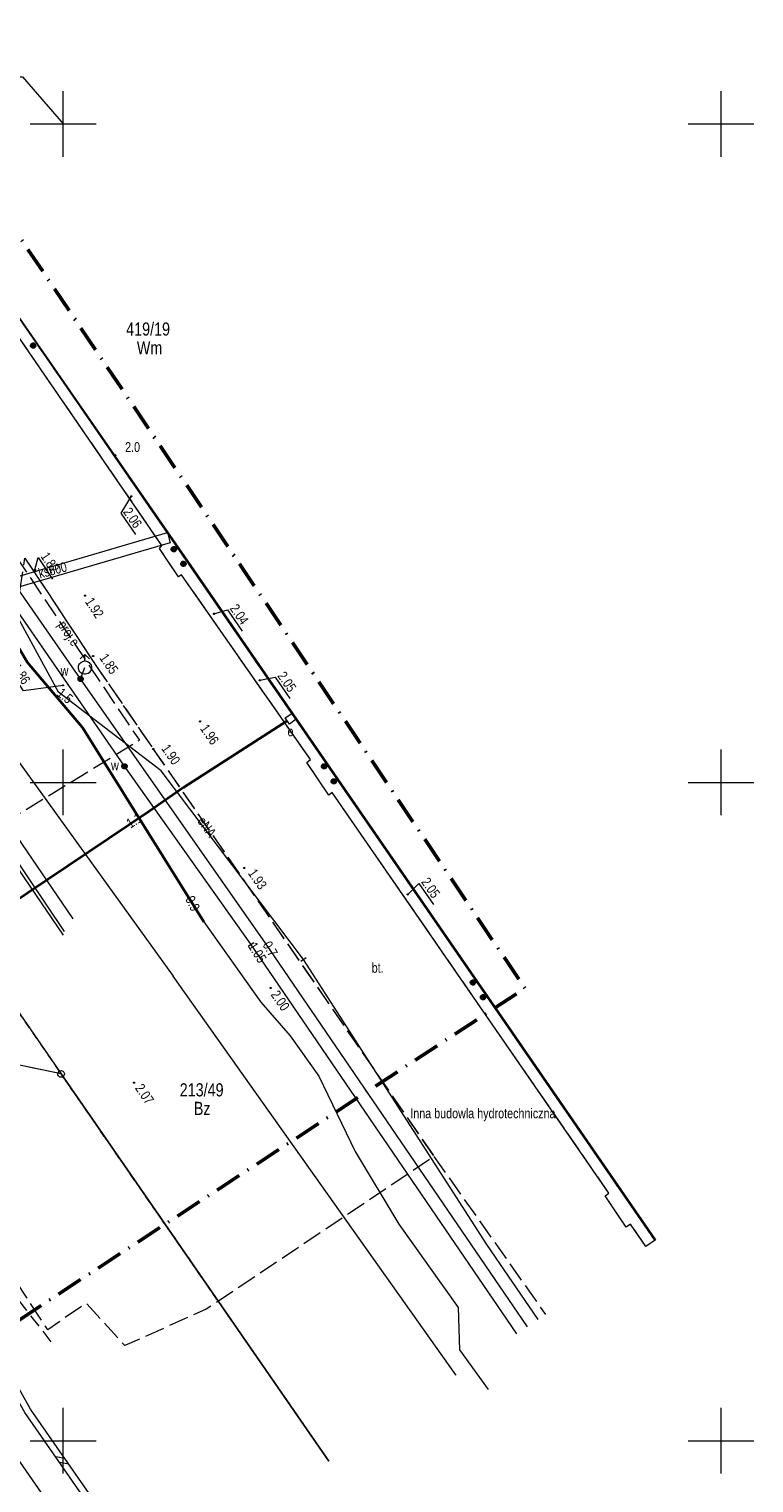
# Model space of a CAD drawing. Header units: metres. Extents: x 5450672 to 5451002, y 5973437 to 5973741.
# Tile 45 of 54: x 5450947 to 5451002, y 5973547 to 5973657. Entities that reach past the tile are written whole.
import ezdxf
from ezdxf.enums import TextEntityAlignment as Align

# ---------------------------------------------------------------- set-up
doc = ezdxf.new("R2010")
doc.units = ezdxf.units.M
for name, pattern in [('L_0_03', [1, 0.5, -0.5]), ('L_0_04', [1.5, 1, -0.5]), ('L_0_06', [2, 1.5, -0.5]), ('L_0_0E', [3.5, 2, -0.75, 0, -0.75])]:
    doc.linetypes.add(name, pattern=pattern)
for name, color, linetype, lineweight in [('GEPPGD', 7, 'CONTINUOUS', 18), ('GESDZI', 7, 'CONTINUOUS', 18), ('GESDZI_O', 7, 'CONTINUOUS', 18), ('GESUZY', 96, 'CONTINUOUS', 18), ('GESUZY_O', 96, 'CONTINUOUS', 18), ('GSLDSO', 7, 'CONTINUOUS', 18), ('GSPIZW', 7, 'CONTINUOUS', 18), ('GSPWPN', 7, 'CONTINUOUS', 13), ('GSPWPN_O', 7, 'CONTINUOUS', 13), ('GSPWPS', 7, 'CONTINUOUS', 13), ('GSPWPS_O', 7, 'CONTINUOUS', 13), ('GSSINN', 7, 'CONTINUOUS', 18), ('GSSIZW', 7, 'CONTINUOUS', 18), ('GSSIZW_O', 7, 'CONTINUOUS', 18), ('GSSKOA', 7, 'CONTINUOUS', 18), ('GSSOTW', 7, 'CONTINUOUS', 18), ('GSSOTW_O', 7, 'CONTINUOUS', 18), ('GSSZSN', 7, 'CONTINUOUS', 18), ('GULEPR', 1, 'CONTINUOUS', 18), ('GULEPR_O', 1, 'CONTINUOUS', 18), ('GULKPR', 36, 'CONTINUOUS', 18), ('GULKPR_O', 36, 'CONTINUOUS', 18), ('GULLOB', 7, 'CONTINUOUS', 35), ('GULTPR', 30, 'CONTINUOUS', 18), ('GULWPR', 5, 'CONTINUOUS', 18), ('GULXPR', 7, 'CONTINUOUS', 18), ('GUPPRZ_O', 7, 'CONTINUOUS', 18), ('GUPWDT', 5, 'CONTINUOUS', 18), ('GUPWZA', 5, 'CONTINUOUS', 18), ('GUPWZA_O', 5, 'CONTINUOUS', 18), ('GUPZCP', 7, 'CONTINUOUS', 18), ('GUSESE', 1, 'CONTINUOUS', 18), ('GUSESE_O', 1, 'CONTINUOUS', 18), ('siatka', 7, 'CONTINUOUS', 18), ('zakres', 6, 'L_0_0E', 50)]:
    doc.layers.add(name, color=color, linetype=linetype, lineweight=lineweight)
doc.styles.add('Arial', font='Arial.ttf')

msp = doc.modelspace()

# ---------------------------------------------------------------- hatches: boundary and pattern name
at = {"layer": 'GSPIZW', "linetype": 'Continuous', "lineweight": 18, "true_color": 0x000000}
for points in [[(5450947.91, 5973633.24), (5450947.92, 5973633.19), (5450947.92, 5973633.13), (5450947.9, 5973633.08), (5450947.87, 5973633.04), (5450947.83, 5973633.01), (5450947.79, 5973632.98), (5450947.74, 5973632.97), (5450947.68, 5973632.97), (5450947.63, 5973632.99), (5450947.59, 5973633.02), (5450947.56, 5973633.06), (5450947.53, 5973633.1), (5450947.52, 5973633.15), (5450947.52, 5973633.21), (5450947.54, 5973633.26), (5450947.57, 5973633.3), (5450947.61, 5973633.33), (5450947.65, 5973633.36), (5450947.7, 5973633.37), (5450947.76, 5973633.37), (5450947.81, 5973633.35), (5450947.85, 5973633.32), (5450947.88, 5973633.28)], [(5450958.6, 5973617.78), (5450958.61, 5973617.72), (5450958.61, 5973617.67), (5450958.59, 5973617.62), (5450958.56, 5973617.58), (5450958.52, 5973617.54), (5450958.48, 5973617.52), (5450958.42, 5973617.51), (5450958.37, 5973617.51), (5450958.32, 5973617.53), (5450958.28, 5973617.56), (5450958.24, 5973617.6), (5450958.22, 5973617.64), (5450958.21, 5973617.7), (5450958.21, 5973617.75), (5450958.23, 5973617.8), (5450958.26, 5973617.84), (5450958.3, 5973617.88), (5450958.34, 5973617.9), (5450958.4, 5973617.91), (5450958.45, 5973617.91), (5450958.5, 5973617.89), (5450958.54, 5973617.86), (5450958.58, 5973617.82)], [(5450959.33, 5973616.67), (5450959.34, 5973616.61), (5450959.34, 5973616.56), (5450959.32, 5973616.51), (5450959.29, 5973616.47), (5450959.25, 5973616.43), (5450959.21, 5973616.41), (5450959.15, 5973616.4), (5450959.1, 5973616.4), (5450959.05, 5973616.42), (5450959.01, 5973616.45), (5450958.97, 5973616.49), (5450958.95, 5973616.53), (5450958.94, 5973616.59), (5450958.94, 5973616.64), (5450958.96, 5973616.69), (5450958.99, 5973616.73), (5450959.03, 5973616.77), (5450959.07, 5973616.79), (5450959.13, 5973616.8), (5450959.18, 5973616.8), (5450959.23, 5973616.78), (5450959.27, 5973616.75), (5450959.31, 5973616.71)], [(5450970.02, 5973601.29), (5450970.03, 5973601.24), (5450970.03, 5973601.18), (5450970.01, 5973601.13), (5450969.98, 5973601.09), (5450969.94, 5973601.05), (5450969.9, 5973601.03), (5450969.85, 5973601.02), (5450969.79, 5973601.02), (5450969.74, 5973601.04), (5450969.7, 5973601.07), (5450969.66, 5973601.11), (5450969.64, 5973601.15), (5450969.63, 5973601.2), (5450969.63, 5973601.26), (5450969.65, 5973601.31), (5450969.68, 5973601.35), (5450969.72, 5973601.39), (5450969.76, 5973601.41), (5450969.81, 5973601.42), (5450969.87, 5973601.42), (5450969.92, 5973601.4), (5450969.96, 5973601.37), (5450970, 5973601.33)], [(5450970.76, 5973600.15), (5450970.77, 5973600.1), (5450970.77, 5973600.04), (5450970.75, 5973599.99), (5450970.72, 5973599.95), (5450970.68, 5973599.91), (5450970.64, 5973599.89), (5450970.59, 5973599.88), (5450970.53, 5973599.88), (5450970.48, 5973599.9), (5450970.44, 5973599.93), (5450970.4, 5973599.97), (5450970.38, 5973600.01), (5450970.37, 5973600.06), (5450970.37, 5973600.12), (5450970.39, 5973600.17), (5450970.42, 5973600.21), (5450970.46, 5973600.25), (5450970.5, 5973600.27), (5450970.55, 5973600.28), (5450970.61, 5973600.28), (5450970.66, 5973600.26), (5450970.7, 5973600.23), (5450970.74, 5973600.19)], [(5450981.33, 5973584.87), (5450981.34, 5973584.82), (5450981.34, 5973584.76), (5450981.32, 5973584.71), (5450981.29, 5973584.67), (5450981.25, 5973584.64), (5450981.21, 5973584.61), (5450981.16, 5973584.6), (5450981.1, 5973584.6), (5450981.05, 5973584.62), (5450981.01, 5973584.65), (5450980.98, 5973584.69), (5450980.95, 5973584.73), (5450980.94, 5973584.78), (5450980.94, 5973584.84), (5450980.96, 5973584.89), (5450980.99, 5973584.93), (5450981.03, 5973584.96), (5450981.07, 5973584.99), (5450981.12, 5973585), (5450981.18, 5973585), (5450981.23, 5973584.98), (5450981.27, 5973584.95), (5450981.3, 5973584.91)], [(5450982.1, 5973583.75), (5450982.11, 5973583.7), (5450982.11, 5973583.64), (5450982.09, 5973583.59), (5450982.06, 5973583.55), (5450982.02, 5973583.52), (5450981.98, 5973583.49), (5450981.93, 5973583.48), (5450981.87, 5973583.48), (5450981.82, 5973583.5), (5450981.78, 5973583.53), (5450981.75, 5973583.57), (5450981.72, 5973583.61), (5450981.71, 5973583.66), (5450981.71, 5973583.72), (5450981.73, 5973583.77), (5450981.76, 5973583.81), (5450981.8, 5973583.84), (5450981.84, 5973583.87), (5450981.89, 5973583.88), (5450981.95, 5973583.88), (5450982, 5973583.86), (5450982.04, 5973583.83), (5450982.07, 5973583.79)]]:
    msp.add_hatch(color=18, dxfattribs=at).paths.add_polyline_path(points)
at = {"layer": 'GSPWPN', "linetype": 'Continuous', "lineweight": 13, "true_color": 0x000000}
msp.add_hatch(color=18, dxfattribs=at).paths.add_polyline_path([(5450953.92, 5973624.85), (5450953.92, 5973624.86), (5450953.93, 5973624.87), (5450953.94, 5973624.88), (5450953.95, 5973624.88), (5450953.96, 5973624.89), (5450953.97, 5973624.88), (5450953.98, 5973624.88), (5450953.99, 5973624.87), (5450954, 5973624.86), (5450954, 5973624.85), (5450954, 5973624.84), (5450954, 5973624.83), (5450954, 5973624.82), (5450953.99, 5973624.81), (5450953.98, 5973624.8), (5450953.97, 5973624.8), (5450953.96, 5973624.8), (5450953.95, 5973624.8), (5450953.94, 5973624.8), (5450953.93, 5973624.81), (5450953.92, 5973624.82), (5450953.92, 5973624.83), (5450953.92, 5973624.84)])
at = {"layer": 'GSPWPS', "linetype": 'Continuous', "lineweight": 13, "true_color": 0x000000}
for points in [[(5450955.14, 5973621.74), (5450955.14, 5973621.75), (5450955.15, 5973621.76), (5450955.16, 5973621.77), (5450955.17, 5973621.77), (5450955.18, 5973621.77), (5450955.19, 5973621.77), (5450955.2, 5973621.77), (5450955.21, 5973621.76), (5450955.22, 5973621.75), (5450955.22, 5973621.74), (5450955.23, 5973621.73), (5450955.22, 5973621.72), (5450955.22, 5973621.71), (5450955.21, 5973621.7), (5450955.2, 5973621.69), (5450955.19, 5973621.69), (5450955.18, 5973621.68), (5450955.17, 5973621.69), (5450955.16, 5973621.69), (5450955.15, 5973621.7), (5450955.14, 5973621.71), (5450955.14, 5973621.72), (5450955.14, 5973621.73)], [(5450947.82, 5973616.15), (5450947.82, 5973616.16), (5450947.83, 5973616.17), (5450947.84, 5973616.18), (5450947.85, 5973616.18), (5450947.86, 5973616.19), (5450947.87, 5973616.18), (5450947.88, 5973616.18), (5450947.89, 5973616.17), (5450947.9, 5973616.16), (5450947.9, 5973616.15), (5450947.9, 5973616.14), (5450947.9, 5973616.13), (5450947.9, 5973616.12), (5450947.89, 5973616.11), (5450947.88, 5973616.1), (5450947.87, 5973616.1), (5450947.86, 5973616.1), (5450947.85, 5973616.1), (5450947.84, 5973616.1), (5450947.83, 5973616.11), (5450947.82, 5973616.12), (5450947.82, 5973616.13), (5450947.81, 5973616.14)], [(5450951.63, 5973614.19), (5450951.63, 5973614.2), (5450951.64, 5973614.21), (5450951.65, 5973614.22), (5450951.66, 5973614.22), (5450951.67, 5973614.23), (5450951.68, 5973614.22), (5450951.69, 5973614.22), (5450951.7, 5973614.21), (5450951.71, 5973614.2), (5450951.71, 5973614.19), (5450951.71, 5973614.18), (5450951.71, 5973614.17), (5450951.71, 5973614.16), (5450951.7, 5973614.15), (5450951.69, 5973614.14), (5450951.68, 5973614.14), (5450951.67, 5973614.14), (5450951.66, 5973614.14), (5450951.65, 5973614.14), (5450951.64, 5973614.15), (5450951.63, 5973614.16), (5450951.63, 5973614.17), (5450951.62, 5973614.18)], [(5450961.42, 5973612.81), (5450961.42, 5973612.82), (5450961.43, 5973612.83), (5450961.44, 5973612.84), (5450961.45, 5973612.84), (5450961.46, 5973612.84), (5450961.47, 5973612.84), (5450961.48, 5973612.84), (5450961.49, 5973612.83), (5450961.5, 5973612.82), (5450961.5, 5973612.81), (5450961.51, 5973612.8), (5450961.5, 5973612.79), (5450961.5, 5973612.78), (5450961.49, 5973612.77), (5450961.48, 5973612.76), (5450961.47, 5973612.76), (5450961.46, 5973612.75), (5450961.45, 5973612.76), (5450961.44, 5973612.76), (5450961.43, 5973612.77), (5450961.42, 5973612.78), (5450961.42, 5973612.79), (5450961.42, 5973612.8)], [(5450952.24, 5973609.6), (5450952.24, 5973609.61), (5450952.25, 5973609.62), (5450952.26, 5973609.63), (5450952.27, 5973609.63), (5450952.28, 5973609.64), (5450952.29, 5973609.63), (5450952.3, 5973609.63), (5450952.31, 5973609.62), (5450952.32, 5973609.61), (5450952.32, 5973609.6), (5450952.33, 5973609.59), (5450952.32, 5973609.58), (5450952.32, 5973609.57), (5450952.31, 5973609.56), (5450952.3, 5973609.55), (5450952.29, 5973609.55), (5450952.28, 5973609.55), (5450952.27, 5973609.55), (5450952.26, 5973609.55), (5450952.25, 5973609.56), (5450952.24, 5973609.57), (5450952.24, 5973609.58), (5450952.24, 5973609.59)], [(5450964.9, 5973607.76), (5450964.9, 5973607.77), (5450964.91, 5973607.78), (5450964.92, 5973607.79), (5450964.93, 5973607.79), (5450964.94, 5973607.8), (5450964.95, 5973607.79), (5450964.96, 5973607.79), (5450964.97, 5973607.78), (5450964.98, 5973607.77), (5450964.98, 5973607.76), (5450964.99, 5973607.75), (5450964.98, 5973607.74), (5450964.98, 5973607.73), (5450964.97, 5973607.72), (5450964.96, 5973607.71), (5450964.95, 5973607.71), (5450964.94, 5973607.71), (5450964.93, 5973607.71), (5450964.92, 5973607.71), (5450964.91, 5973607.72), (5450964.9, 5973607.73), (5450964.9, 5973607.74), (5450964.89, 5973607.75)], [(5450949.95, 5973607.37), (5450949.95, 5973607.38), (5450949.96, 5973607.39), (5450949.97, 5973607.4), (5450949.98, 5973607.4), (5450949.99, 5973607.41), (5450950, 5973607.4), (5450950.01, 5973607.4), (5450950.02, 5973607.39), (5450950.03, 5973607.38), (5450950.03, 5973607.37), (5450950.04, 5973607.36), (5450950.03, 5973607.35), (5450950.03, 5973607.34), (5450950.02, 5973607.33), (5450950.01, 5973607.32), (5450950, 5973607.32), (5450949.99, 5973607.32), (5450949.98, 5973607.32), (5450949.97, 5973607.32), (5450949.96, 5973607.33), (5450949.95, 5973607.34), (5450949.95, 5973607.35), (5450949.95, 5973607.36)], [(5450960.37, 5973604.64), (5450960.37, 5973604.65), (5450960.38, 5973604.66), (5450960.39, 5973604.67), (5450960.4, 5973604.67), (5450960.41, 5973604.67), (5450960.42, 5973604.67), (5450960.43, 5973604.67), (5450960.44, 5973604.66), (5450960.45, 5973604.65), (5450960.45, 5973604.64), (5450960.46, 5973604.63), (5450960.45, 5973604.62), (5450960.45, 5973604.61), (5450960.44, 5973604.6), (5450960.43, 5973604.59), (5450960.42, 5973604.59), (5450960.41, 5973604.58), (5450960.4, 5973604.59), (5450960.39, 5973604.59), (5450960.38, 5973604.6), (5450960.37, 5973604.61), (5450960.37, 5973604.62), (5450960.37, 5973604.63)], [(5450956.81, 5973602.54), (5450956.81, 5973602.55), (5450956.82, 5973602.56), (5450956.83, 5973602.57), (5450956.84, 5973602.57), (5450956.85, 5973602.57), (5450956.86, 5973602.57), (5450956.87, 5973602.57), (5450956.88, 5973602.56), (5450956.89, 5973602.55), (5450956.89, 5973602.54), (5450956.89, 5973602.53), (5450956.89, 5973602.52), (5450956.89, 5973602.51), (5450956.88, 5973602.5), (5450956.87, 5973602.49), (5450956.86, 5973602.49), (5450956.85, 5973602.48), (5450956.84, 5973602.49), (5450956.83, 5973602.49), (5450956.82, 5973602.5), (5450956.81, 5973602.51), (5450956.81, 5973602.52), (5450956.81, 5973602.53)], [(5450963.72, 5973593.51), (5450963.72, 5973593.52), (5450963.73, 5973593.53), (5450963.74, 5973593.54), (5450963.75, 5973593.54), (5450963.76, 5973593.55), (5450963.77, 5973593.54), (5450963.78, 5973593.54), (5450963.79, 5973593.53), (5450963.8, 5973593.52), (5450963.8, 5973593.51), (5450963.8, 5973593.5), (5450963.8, 5973593.49), (5450963.8, 5973593.48), (5450963.79, 5973593.47), (5450963.78, 5973593.46), (5450963.77, 5973593.46), (5450963.76, 5973593.46), (5450963.75, 5973593.46), (5450963.74, 5973593.46), (5450963.73, 5973593.47), (5450963.72, 5973593.48), (5450963.72, 5973593.49), (5450963.71, 5973593.5)], [(5450976.15, 5973591.5), (5450976.15, 5973591.51), (5450976.16, 5973591.52), (5450976.17, 5973591.53), (5450976.18, 5973591.53), (5450976.19, 5973591.53), (5450976.2, 5973591.53), (5450976.21, 5973591.53), (5450976.22, 5973591.52), (5450976.23, 5973591.51), (5450976.23, 5973591.5), (5450976.23, 5973591.49), (5450976.23, 5973591.48), (5450976.23, 5973591.47), (5450976.22, 5973591.46), (5450976.21, 5973591.45), (5450976.2, 5973591.45), (5450976.19, 5973591.44), (5450976.18, 5973591.45), (5450976.17, 5973591.45), (5450976.16, 5973591.46), (5450976.15, 5973591.47), (5450976.15, 5973591.48), (5450976.14, 5973591.49)], [(5450965.73, 5973584.4), (5450965.73, 5973584.41), (5450965.74, 5973584.42), (5450965.75, 5973584.43), (5450965.76, 5973584.43), (5450965.77, 5973584.43), (5450965.78, 5973584.43), (5450965.79, 5973584.43), (5450965.8, 5973584.42), (5450965.81, 5973584.41), (5450965.81, 5973584.4), (5450965.81, 5973584.39), (5450965.81, 5973584.38), (5450965.81, 5973584.37), (5450965.8, 5973584.36), (5450965.79, 5973584.35), (5450965.78, 5973584.35), (5450965.77, 5973584.34), (5450965.76, 5973584.35), (5450965.75, 5973584.35), (5450965.74, 5973584.36), (5450965.73, 5973584.37), (5450965.73, 5973584.38), (5450965.72, 5973584.39)], [(5450955.35, 5973577.2), (5450955.35, 5973577.21), (5450955.36, 5973577.22), (5450955.37, 5973577.23), (5450955.38, 5973577.23), (5450955.39, 5973577.24), (5450955.4, 5973577.23), (5450955.41, 5973577.23), (5450955.42, 5973577.22), (5450955.43, 5973577.21), (5450955.43, 5973577.2), (5450955.44, 5973577.19), (5450955.43, 5973577.18), (5450955.43, 5973577.17), (5450955.42, 5973577.16), (5450955.41, 5973577.15), (5450955.4, 5973577.15), (5450955.39, 5973577.14), (5450955.38, 5973577.15), (5450955.37, 5973577.15), (5450955.36, 5973577.16), (5450955.35, 5973577.17), (5450955.35, 5973577.18), (5450955.35, 5973577.19)]]:
    msp.add_hatch(color=18, dxfattribs=at).paths.add_polyline_path(points)
at = {"layer": 'GUPWZA', "linetype": 'Continuous', "lineweight": 18, "true_color": 0x0000ff}
for points in [[(5450951.52, 5973607.91), (5450951.52, 5973607.86), (5450951.51, 5973607.8), (5450951.49, 5973607.76), (5450951.46, 5973607.72), (5450951.42, 5973607.68), (5450951.37, 5973607.67), (5450951.32, 5973607.66), (5450951.27, 5973607.67), (5450951.22, 5973607.69), (5450951.18, 5973607.72), (5450951.15, 5973607.76), (5450951.13, 5973607.81), (5450951.12, 5973607.86), (5450951.13, 5973607.92), (5450951.15, 5973607.96), (5450951.18, 5973608), (5450951.23, 5973608.03), (5450951.27, 5973608.05), (5450951.33, 5973608.06), (5450951.38, 5973608.05), (5450951.42, 5973608.03), (5450951.47, 5973608), (5450951.5, 5973607.96)], [(5450954.86, 5973601.27), (5450954.86, 5973601.21), (5450954.85, 5973601.16), (5450954.83, 5973601.11), (5450954.8, 5973601.07), (5450954.75, 5973601.04), (5450954.7, 5973601.03), (5450954.65, 5973601.02), (5450954.6, 5973601.03), (5450954.55, 5973601.05), (5450954.51, 5973601.09), (5450954.48, 5973601.13), (5450954.46, 5973601.18), (5450954.46, 5973601.23), (5450954.47, 5973601.28), (5450954.49, 5973601.33), (5450954.52, 5973601.37), (5450954.57, 5973601.4), (5450954.62, 5973601.42), (5450954.67, 5973601.42), (5450954.72, 5973601.41), (5450954.77, 5973601.39), (5450954.81, 5973601.36), (5450954.84, 5973601.31)]]:
    msp.add_hatch(color=5, dxfattribs=at).paths.add_polyline_path(points)

# ---------------------------------------------------------------- linework, layer by layer
at = {"layer": 'GEPPGD', "color": 7, "linetype": 'Continuous', "lineweight": 18, "flags": 128}
msp.add_lwpolyline([(5450949.84, 5973578.11), (5450949.92, 5973578.09), (5450949.98, 5973578.06), (5450950.04, 5973578), (5450950.08, 5973577.93), (5450950.09, 5973577.86), (5450950.08, 5973577.78), (5450950.04, 5973577.71), (5450949.98, 5973577.65), (5450949.92, 5973577.62), (5450949.84, 5973577.61), (5450949.76, 5973577.62), (5450949.69, 5973577.65), (5450949.64, 5973577.71), (5450949.6, 5973577.78), (5450949.59, 5973577.86), (5450949.6, 5973577.93), (5450949.64, 5973578), (5450949.69, 5973578.06), (5450949.76, 5973578.09)], close=True, dxfattribs=at)
at = {"layer": 'GESDZI', "color": 7, "linetype": 'Continuous', "lineweight": 18, "flags": 128}
for points in [[(5450865.82, 5973699.65), (5450949.84, 5973577.86)], [(5450994.98, 5973565.23), (5450914.95, 5973681.24)], [(5450914.95, 5973681.24), (5450994.98, 5973565.23)], [(5450949.84, 5973577.86), (5450942.77, 5973579.33)], [(5450970.2, 5973548.44), (5450949.84, 5973577.86)], [(5450949.84, 5973577.86), (5450970.2, 5973548.44)]]:
    msp.add_lwpolyline(points, dxfattribs=at)
msp.add_lwpolyline([(5450935.61, 5973598.48), (5450949.84, 5973577.86), (5450942.77, 5973579.33), (5450880.06, 5973538.35), (5450806.72, 5973490.44), (5450802.26, 5973482.69), (5450803.74, 5973511.27), (5450807.74, 5973509.03), (5450934.22, 5973591.65)], close=True, dxfattribs=at)
at = {"layer": 'GESUZY', "color": 96, "linetype": 'L_0_03', "lineweight": 18, "flags": 128}
for points in [[(5450914.95, 5973681.24), (5450994.98, 5973565.23)], [(5450994.98, 5973565.23), (5450914.95, 5973681.24)], [(5450935.2, 5973599.08), (5450935.61, 5973598.48), (5450949.84, 5973577.86)], [(5450949.84, 5973577.86), (5450942.77, 5973579.33)], [(5450970.2, 5973548.44), (5450949.84, 5973577.86)], [(5450949.84, 5973577.86), (5450970.2, 5973548.44)]]:
    msp.add_lwpolyline(points, dxfattribs=at)
msp.add_lwpolyline([(5450942.77, 5973579.33), (5450880.06, 5973538.35), (5450806.72, 5973490.44), (5450802.26, 5973482.69), (5450803.74, 5973511.27), (5450807.74, 5973509.03), (5450934.22, 5973591.65), (5450935.61, 5973598.48), (5450949.84, 5973577.86)], close=True, dxfattribs=at)
at = {"layer": 'GSLDSO', "color": 7, "linetype": 'Continuous', "lineweight": 18, "flags": 128}
for points in [[(5450930.71, 5973571.37), (5450938.5, 5973560.07), (5450942.97, 5973553.77), (5450954.19, 5973537.59)], [(5450956.66, 5973539.26), (5450947.52, 5973552.41), (5450946.05, 5973555.02), (5450939.02, 5973564.63), (5450935.16, 5973570.15)], [(5450956.24, 5973538.98), (5450947.1, 5973552.15), (5450945.63, 5973554.74), (5450938.62, 5973564.33), (5450934.76, 5973569.87)], [(5450950.14, 5973548.64), (5450949.44, 5973548.77)], [(5450950.14, 5973548.64), (5450949.44, 5973548.77)], [(5450950.43, 5973548.23), (5450949.73, 5973548.36)], [(5450950.43, 5973548.23), (5450949.73, 5973548.36)]]:
    msp.add_lwpolyline(points, dxfattribs=at)
at = {"layer": 'GSPIZW', "color": 7, "linetype": 'Continuous', "lineweight": 18, "flags": 128}
for points in [[(5450947.91, 5973633.24), (5450947.92, 5973633.19), (5450947.92, 5973633.13), (5450947.9, 5973633.08), (5450947.87, 5973633.04), (5450947.83, 5973633.01), (5450947.79, 5973632.98), (5450947.74, 5973632.97), (5450947.68, 5973632.97), (5450947.63, 5973632.99), (5450947.59, 5973633.02), (5450947.56, 5973633.06), (5450947.53, 5973633.1), (5450947.52, 5973633.15), (5450947.52, 5973633.21), (5450947.54, 5973633.26), (5450947.57, 5973633.3), (5450947.61, 5973633.33), (5450947.65, 5973633.36), (5450947.7, 5973633.37), (5450947.76, 5973633.37), (5450947.81, 5973633.35), (5450947.85, 5973633.32), (5450947.88, 5973633.28)], [(5450958.6, 5973617.78), (5450958.61, 5973617.72), (5450958.61, 5973617.67), (5450958.59, 5973617.62), (5450958.56, 5973617.58), (5450958.52, 5973617.54), (5450958.48, 5973617.52), (5450958.42, 5973617.51), (5450958.37, 5973617.51), (5450958.32, 5973617.53), (5450958.28, 5973617.56), (5450958.24, 5973617.6), (5450958.22, 5973617.64), (5450958.21, 5973617.7), (5450958.21, 5973617.75), (5450958.23, 5973617.8), (5450958.26, 5973617.84), (5450958.3, 5973617.88), (5450958.34, 5973617.9), (5450958.4, 5973617.91), (5450958.45, 5973617.91), (5450958.5, 5973617.89), (5450958.54, 5973617.86), (5450958.58, 5973617.82)], [(5450959.33, 5973616.67), (5450959.34, 5973616.61), (5450959.34, 5973616.56), (5450959.32, 5973616.51), (5450959.29, 5973616.47), (5450959.25, 5973616.43), (5450959.21, 5973616.41), (5450959.15, 5973616.4), (5450959.1, 5973616.4), (5450959.05, 5973616.42), (5450959.01, 5973616.45), (5450958.97, 5973616.49), (5450958.95, 5973616.53), (5450958.94, 5973616.59), (5450958.94, 5973616.64), (5450958.96, 5973616.69), (5450958.99, 5973616.73), (5450959.03, 5973616.77), (5450959.07, 5973616.79), (5450959.13, 5973616.8), (5450959.18, 5973616.8), (5450959.23, 5973616.78), (5450959.27, 5973616.75), (5450959.31, 5973616.71)], [(5450970.02, 5973601.29), (5450970.03, 5973601.24), (5450970.03, 5973601.18), (5450970.01, 5973601.13), (5450969.98, 5973601.09), (5450969.94, 5973601.05), (5450969.9, 5973601.03), (5450969.85, 5973601.02), (5450969.79, 5973601.02), (5450969.74, 5973601.04), (5450969.7, 5973601.07), (5450969.66, 5973601.11), (5450969.64, 5973601.15), (5450969.63, 5973601.2), (5450969.63, 5973601.26), (5450969.65, 5973601.31), (5450969.68, 5973601.35), (5450969.72, 5973601.39), (5450969.76, 5973601.41), (5450969.81, 5973601.42), (5450969.87, 5973601.42), (5450969.92, 5973601.4), (5450969.96, 5973601.37), (5450970, 5973601.33)], [(5450970.76, 5973600.15), (5450970.77, 5973600.1), (5450970.77, 5973600.04), (5450970.75, 5973599.99), (5450970.72, 5973599.95), (5450970.68, 5973599.91), (5450970.64, 5973599.89), (5450970.59, 5973599.88), (5450970.53, 5973599.88), (5450970.48, 5973599.9), (5450970.44, 5973599.93), (5450970.4, 5973599.97), (5450970.38, 5973600.01), (5450970.37, 5973600.06), (5450970.37, 5973600.12), (5450970.39, 5973600.17), (5450970.42, 5973600.21), (5450970.46, 5973600.25), (5450970.5, 5973600.27), (5450970.55, 5973600.28), (5450970.61, 5973600.28), (5450970.66, 5973600.26), (5450970.7, 5973600.23), (5450970.74, 5973600.19)], [(5450981.33, 5973584.87), (5450981.34, 5973584.82), (5450981.34, 5973584.76), (5450981.32, 5973584.71), (5450981.29, 5973584.67), (5450981.25, 5973584.64), (5450981.21, 5973584.61), (5450981.16, 5973584.6), (5450981.1, 5973584.6), (5450981.05, 5973584.62), (5450981.01, 5973584.65), (5450980.98, 5973584.69), (5450980.95, 5973584.73), (5450980.94, 5973584.78), (5450980.94, 5973584.84), (5450980.96, 5973584.89), (5450980.99, 5973584.93), (5450981.03, 5973584.96), (5450981.07, 5973584.99), (5450981.12, 5973585), (5450981.18, 5973585), (5450981.23, 5973584.98), (5450981.27, 5973584.95), (5450981.3, 5973584.91)], [(5450982.1, 5973583.75), (5450982.11, 5973583.7), (5450982.11, 5973583.64), (5450982.09, 5973583.59), (5450982.06, 5973583.55), (5450982.02, 5973583.52), (5450981.98, 5973583.49), (5450981.93, 5973583.48), (5450981.87, 5973583.48), (5450981.82, 5973583.5), (5450981.78, 5973583.53), (5450981.75, 5973583.57), (5450981.72, 5973583.61), (5450981.71, 5973583.66), (5450981.71, 5973583.72), (5450981.73, 5973583.77), (5450981.76, 5973583.81), (5450981.8, 5973583.84), (5450981.84, 5973583.87), (5450981.89, 5973583.88), (5450981.95, 5973583.88), (5450982, 5973583.86), (5450982.04, 5973583.83), (5450982.07, 5973583.79)]]:
    msp.add_lwpolyline(points, close=True, dxfattribs=at)
at = {"layer": 'GSPWPN', "color": 7, "linetype": 'Continuous', "lineweight": 13, "flags": 128}
msp.add_lwpolyline([(5450953.92, 5973624.85), (5450953.92, 5973624.86), (5450953.93, 5973624.87), (5450953.94, 5973624.88), (5450953.95, 5973624.88), (5450953.96, 5973624.89), (5450953.97, 5973624.88), (5450953.98, 5973624.88), (5450953.99, 5973624.87), (5450954, 5973624.86), (5450954, 5973624.85), (5450954, 5973624.84), (5450954, 5973624.83), (5450954, 5973624.82), (5450953.99, 5973624.81), (5450953.98, 5973624.8), (5450953.97, 5973624.8), (5450953.96, 5973624.8), (5450953.95, 5973624.8), (5450953.94, 5973624.8), (5450953.93, 5973624.81), (5450953.92, 5973624.82), (5450953.92, 5973624.83), (5450953.92, 5973624.84)], close=True, dxfattribs=at)
at = {"layer": 'GSPWPS', "color": 7, "linetype": 'Continuous', "lineweight": 13, "flags": 128}
for points in [[(5450955.14, 5973621.74), (5450955.14, 5973621.75), (5450955.15, 5973621.76), (5450955.16, 5973621.77), (5450955.17, 5973621.77), (5450955.18, 5973621.77), (5450955.19, 5973621.77), (5450955.2, 5973621.77), (5450955.21, 5973621.76), (5450955.22, 5973621.75), (5450955.22, 5973621.74), (5450955.23, 5973621.73), (5450955.22, 5973621.72), (5450955.22, 5973621.71), (5450955.21, 5973621.7), (5450955.2, 5973621.69), (5450955.19, 5973621.69), (5450955.18, 5973621.68), (5450955.17, 5973621.69), (5450955.16, 5973621.69), (5450955.15, 5973621.7), (5450955.14, 5973621.71), (5450955.14, 5973621.72), (5450955.14, 5973621.73)], [(5450947.82, 5973616.15), (5450947.82, 5973616.16), (5450947.83, 5973616.17), (5450947.84, 5973616.18), (5450947.85, 5973616.18), (5450947.86, 5973616.19), (5450947.87, 5973616.18), (5450947.88, 5973616.18), (5450947.89, 5973616.17), (5450947.9, 5973616.16), (5450947.9, 5973616.15), (5450947.9, 5973616.14), (5450947.9, 5973616.13), (5450947.9, 5973616.12), (5450947.89, 5973616.11), (5450947.88, 5973616.1), (5450947.87, 5973616.1), (5450947.86, 5973616.1), (5450947.85, 5973616.1), (5450947.84, 5973616.1), (5450947.83, 5973616.11), (5450947.82, 5973616.12), (5450947.82, 5973616.13), (5450947.81, 5973616.14)], [(5450951.63, 5973614.19), (5450951.63, 5973614.2), (5450951.64, 5973614.21), (5450951.65, 5973614.22), (5450951.66, 5973614.22), (5450951.67, 5973614.23), (5450951.68, 5973614.22), (5450951.69, 5973614.22), (5450951.7, 5973614.21), (5450951.71, 5973614.2), (5450951.71, 5973614.19), (5450951.71, 5973614.18), (5450951.71, 5973614.17), (5450951.71, 5973614.16), (5450951.7, 5973614.15), (5450951.69, 5973614.14), (5450951.68, 5973614.14), (5450951.67, 5973614.14), (5450951.66, 5973614.14), (5450951.65, 5973614.14), (5450951.64, 5973614.15), (5450951.63, 5973614.16), (5450951.63, 5973614.17), (5450951.62, 5973614.18)], [(5450961.42, 5973612.81), (5450961.42, 5973612.82), (5450961.43, 5973612.83), (5450961.44, 5973612.84), (5450961.45, 5973612.84), (5450961.46, 5973612.84), (5450961.47, 5973612.84), (5450961.48, 5973612.84), (5450961.49, 5973612.83), (5450961.5, 5973612.82), (5450961.5, 5973612.81), (5450961.51, 5973612.8), (5450961.5, 5973612.79), (5450961.5, 5973612.78), (5450961.49, 5973612.77), (5450961.48, 5973612.76), (5450961.47, 5973612.76), (5450961.46, 5973612.75), (5450961.45, 5973612.76), (5450961.44, 5973612.76), (5450961.43, 5973612.77), (5450961.42, 5973612.78), (5450961.42, 5973612.79), (5450961.42, 5973612.8)], [(5450952.24, 5973609.6), (5450952.24, 5973609.61), (5450952.25, 5973609.62), (5450952.26, 5973609.63), (5450952.27, 5973609.63), (5450952.28, 5973609.64), (5450952.29, 5973609.63), (5450952.3, 5973609.63), (5450952.31, 5973609.62), (5450952.32, 5973609.61), (5450952.32, 5973609.6), (5450952.33, 5973609.59), (5450952.32, 5973609.58), (5450952.32, 5973609.57), (5450952.31, 5973609.56), (5450952.3, 5973609.55), (5450952.29, 5973609.55), (5450952.28, 5973609.55), (5450952.27, 5973609.55), (5450952.26, 5973609.55), (5450952.25, 5973609.56), (5450952.24, 5973609.57), (5450952.24, 5973609.58), (5450952.24, 5973609.59)], [(5450964.9, 5973607.76), (5450964.9, 5973607.77), (5450964.91, 5973607.78), (5450964.92, 5973607.79), (5450964.93, 5973607.79), (5450964.94, 5973607.8), (5450964.95, 5973607.79), (5450964.96, 5973607.79), (5450964.97, 5973607.78), (5450964.98, 5973607.77), (5450964.98, 5973607.76), (5450964.99, 5973607.75), (5450964.98, 5973607.74), (5450964.98, 5973607.73), (5450964.97, 5973607.72), (5450964.96, 5973607.71), (5450964.95, 5973607.71), (5450964.94, 5973607.71), (5450964.93, 5973607.71), (5450964.92, 5973607.71), (5450964.91, 5973607.72), (5450964.9, 5973607.73), (5450964.9, 5973607.74), (5450964.89, 5973607.75)], [(5450949.95, 5973607.37), (5450949.95, 5973607.38), (5450949.96, 5973607.39), (5450949.97, 5973607.4), (5450949.98, 5973607.4), (5450949.99, 5973607.41), (5450950, 5973607.4), (5450950.01, 5973607.4), (5450950.02, 5973607.39), (5450950.03, 5973607.38), (5450950.03, 5973607.37), (5450950.04, 5973607.36), (5450950.03, 5973607.35), (5450950.03, 5973607.34), (5450950.02, 5973607.33), (5450950.01, 5973607.32), (5450950, 5973607.32), (5450949.99, 5973607.32), (5450949.98, 5973607.32), (5450949.97, 5973607.32), (5450949.96, 5973607.33), (5450949.95, 5973607.34), (5450949.95, 5973607.35), (5450949.95, 5973607.36)], [(5450960.37, 5973604.64), (5450960.37, 5973604.65), (5450960.38, 5973604.66), (5450960.39, 5973604.67), (5450960.4, 5973604.67), (5450960.41, 5973604.67), (5450960.42, 5973604.67), (5450960.43, 5973604.67), (5450960.44, 5973604.66), (5450960.45, 5973604.65), (5450960.45, 5973604.64), (5450960.46, 5973604.63), (5450960.45, 5973604.62), (5450960.45, 5973604.61), (5450960.44, 5973604.6), (5450960.43, 5973604.59), (5450960.42, 5973604.59), (5450960.41, 5973604.58), (5450960.4, 5973604.59), (5450960.39, 5973604.59), (5450960.38, 5973604.6), (5450960.37, 5973604.61), (5450960.37, 5973604.62), (5450960.37, 5973604.63)], [(5450956.81, 5973602.54), (5450956.81, 5973602.55), (5450956.82, 5973602.56), (5450956.83, 5973602.57), (5450956.84, 5973602.57), (5450956.85, 5973602.57), (5450956.86, 5973602.57), (5450956.87, 5973602.57), (5450956.88, 5973602.56), (5450956.89, 5973602.55), (5450956.89, 5973602.54), (5450956.89, 5973602.53), (5450956.89, 5973602.52), (5450956.89, 5973602.51), (5450956.88, 5973602.5), (5450956.87, 5973602.49), (5450956.86, 5973602.49), (5450956.85, 5973602.48), (5450956.84, 5973602.49), (5450956.83, 5973602.49), (5450956.82, 5973602.5), (5450956.81, 5973602.51), (5450956.81, 5973602.52), (5450956.81, 5973602.53)], [(5450963.72, 5973593.51), (5450963.72, 5973593.52), (5450963.73, 5973593.53), (5450963.74, 5973593.54), (5450963.75, 5973593.54), (5450963.76, 5973593.55), (5450963.77, 5973593.54), (5450963.78, 5973593.54), (5450963.79, 5973593.53), (5450963.8, 5973593.52), (5450963.8, 5973593.51), (5450963.8, 5973593.5), (5450963.8, 5973593.49), (5450963.8, 5973593.48), (5450963.79, 5973593.47), (5450963.78, 5973593.46), (5450963.77, 5973593.46), (5450963.76, 5973593.46), (5450963.75, 5973593.46), (5450963.74, 5973593.46), (5450963.73, 5973593.47), (5450963.72, 5973593.48), (5450963.72, 5973593.49), (5450963.71, 5973593.5)], [(5450976.15, 5973591.5), (5450976.15, 5973591.51), (5450976.16, 5973591.52), (5450976.17, 5973591.53), (5450976.18, 5973591.53), (5450976.19, 5973591.53), (5450976.2, 5973591.53), (5450976.21, 5973591.53), (5450976.22, 5973591.52), (5450976.23, 5973591.51), (5450976.23, 5973591.5), (5450976.23, 5973591.49), (5450976.23, 5973591.48), (5450976.23, 5973591.47), (5450976.22, 5973591.46), (5450976.21, 5973591.45), (5450976.2, 5973591.45), (5450976.19, 5973591.44), (5450976.18, 5973591.45), (5450976.17, 5973591.45), (5450976.16, 5973591.46), (5450976.15, 5973591.47), (5450976.15, 5973591.48), (5450976.14, 5973591.49)], [(5450965.73, 5973584.4), (5450965.73, 5973584.41), (5450965.74, 5973584.42), (5450965.75, 5973584.43), (5450965.76, 5973584.43), (5450965.77, 5973584.43), (5450965.78, 5973584.43), (5450965.79, 5973584.43), (5450965.8, 5973584.42), (5450965.81, 5973584.41), (5450965.81, 5973584.4), (5450965.81, 5973584.39), (5450965.81, 5973584.38), (5450965.81, 5973584.37), (5450965.8, 5973584.36), (5450965.79, 5973584.35), (5450965.78, 5973584.35), (5450965.77, 5973584.34), (5450965.76, 5973584.35), (5450965.75, 5973584.35), (5450965.74, 5973584.36), (5450965.73, 5973584.37), (5450965.73, 5973584.38), (5450965.72, 5973584.39)], [(5450955.35, 5973577.2), (5450955.35, 5973577.21), (5450955.36, 5973577.22), (5450955.37, 5973577.23), (5450955.38, 5973577.23), (5450955.39, 5973577.24), (5450955.4, 5973577.23), (5450955.41, 5973577.23), (5450955.42, 5973577.22), (5450955.43, 5973577.21), (5450955.43, 5973577.2), (5450955.44, 5973577.19), (5450955.43, 5973577.18), (5450955.43, 5973577.17), (5450955.42, 5973577.16), (5450955.41, 5973577.15), (5450955.4, 5973577.15), (5450955.39, 5973577.14), (5450955.38, 5973577.15), (5450955.37, 5973577.15), (5450955.36, 5973577.16), (5450955.35, 5973577.17), (5450955.35, 5973577.18), (5450955.35, 5973577.19)]]:
    msp.add_lwpolyline(points, close=True, dxfattribs=at)
at = {"layer": 'GSPWPS_O', "color": 7, "linetype": 'Continuous', "lineweight": 13, "flags": 128}
for points in [[(5450955.18, 5973621.73), (5450954.38, 5973620.44), (5450955.49, 5973618.82)], [(5450947.86, 5973616.14), (5450948.11, 5973617.07), (5450949.19, 5973615.44)], [(5450961.46, 5973612.8), (5450962.49, 5973613.1), (5450963.6, 5973611.49)], [(5450949.99, 5973607.36), (5450946.99, 5973606.96), (5450945.91, 5973608.6)], [(5450964.94, 5973607.75), (5450966.11, 5973607.99), (5450967.22, 5973606.38)], [(5450976.19, 5973591.49), (5450977.03, 5973592.33), (5450978.14, 5973590.72)]]:
    msp.add_lwpolyline(points, dxfattribs=at)
at = {"layer": 'GSSINN', "color": 7, "linetype": 'Continuous', "lineweight": 18, "flags": 128}
msp.add_lwpolyline([(5450914.95, 5973681.24), (5450994.98, 5973565.23)], dxfattribs=at)
at = {"layer": 'GSSIZW', "color": 7, "linetype": 'Continuous', "lineweight": 18, "flags": 128}
msp.add_lwpolyline([(5450994.29, 5973564.76), (5450993.13, 5973566.44), (5450992.8, 5973566.23), (5450991.19, 5973568.6), (5450991.48, 5973568.81), (5450970.44, 5973599.24), (5450970.2, 5973599.04), (5450968.51, 5973601.51), (5450968.8, 5973601.73), (5450958.99, 5973615.77), (5450958.77, 5973615.62), (5450957.31, 5973617.77), (5450957.5, 5973618), (5450914.29, 5973680.86), (5450914.55, 5973681.03), (5450915.03, 5973681.35), (5450930.05, 5973659.23), (5450959.71, 5973616.46), (5450995.02, 5973565.26)], close=True, dxfattribs=at)
at = {"layer": 'GSSKOA', "color": 7, "linetype": 'L_0_06', "lineweight": 18, "flags": 128}
msp.add_lwpolyline([(5450873.97, 5973574.9), (5450876.28, 5973575.71), (5450879.04, 5973576.97), (5450883.65, 5973579.18), (5450902.38, 5973588.32), (5450926.15, 5973600.14), (5450937.8, 5973606.95), (5450946.25, 5973611.74), (5450947.1, 5973617.03), (5450952.49, 5973608.87), (5450956.85, 5973602.53), (5450978.18, 5973571.59), (5450960.86, 5973559.98), (5450954.69, 5973557.23), (5450951.74, 5973560.45), (5450948.83, 5973558.42), (5450943.13, 5973567.15), (5450935.17, 5973578.3), (5450934.84, 5973578.87), (5450940.61, 5973582.54), (5450938.48, 5973585.79), (5450936.74, 5973588.44), (5450934.44, 5973586.91), (5450933.77, 5973588.32), (5450936.4, 5973590.06), (5450934.59, 5973592.55), (5450937.06, 5973594.14), (5450934.58, 5973597.86), (5450929.39, 5973594.43), (5450928.28, 5973596.43), (5450908.07, 5973582.96), (5450893.11, 5973575.45), (5450882.26, 5973570.15), (5450880.5, 5973569.41), (5450874.36, 5973566.93), (5450874.93, 5973565.65), (5450872.78, 5973564.65), (5450875.08, 5973559.08), (5450874.02, 5973558.49), (5450878.22, 5973550.21), (5450873.27, 5973546.99), (5450870.38, 5973552.69), (5450862.91, 5973548.91), (5450862.15, 5973550.85), (5450861.52, 5973551.87), (5450857.96, 5973550.36), (5450856.93, 5973553.19), (5450855.76, 5973552.73), (5450852.56, 5973560.93)], dxfattribs=at)
at = {"layer": 'GSSOTW', "color": 7, "linetype": 'L_0_06', "lineweight": 18, "flags": 128}
for points in [[(5450957.5, 5973618), (5450914.29, 5973680.86)], [(5450957.31, 5973617.77), (5450957.5, 5973618)], [(5450958.77, 5973615.62), (5450957.31, 5973617.77)], [(5450947.1, 5973617.03), (5450952.49, 5973608.87)], [(5450958.99, 5973615.77), (5450958.77, 5973615.62)], [(5450968.8, 5973601.73), (5450958.99, 5973615.77)], [(5450952.49, 5973608.87), (5450956.85, 5973602.53)], [(5450956.85, 5973602.53), (5450978.18, 5973571.59)], [(5450968.51, 5973601.51), (5450968.8, 5973601.73)], [(5450970.2, 5973599.04), (5450968.51, 5973601.51)], [(5450970.44, 5973599.24), (5450970.2, 5973599.04)], [(5450991.48, 5973568.81), (5450970.44, 5973599.24)], [(5450978.18, 5973571.59), (5450986.66, 5973559.59)], [(5450991.19, 5973568.6), (5450991.48, 5973568.81)], [(5450992.8, 5973566.23), (5450991.19, 5973568.6)], [(5450993.13, 5973566.44), (5450992.8, 5973566.23)], [(5450994.29, 5973564.76), (5450993.13, 5973566.44)]]:
    msp.add_lwpolyline(points, dxfattribs=at)
at = {"layer": 'GSSZSN', "color": 7, "linetype": 'L_0_04', "lineweight": 18, "flags": 128}
msp.add_lwpolyline([(5450949.09, 5973557.52), (5450941.23, 5973567.63), (5450937.53, 5973572.95), (5450934.96, 5973570.01)], dxfattribs=at)
at = {"layer": 'GULEPR', "color": 1, "linetype": 'Continuous', "lineweight": 18, "flags": 128}
for points in [[(5450968.27, 5973586.56), (5450957.46, 5973600.88), (5450949.65, 5973606.86), (5450943.9, 5973617.38), (5450943.9, 5973621.29), (5450928.77, 5973643.23), (5450918.82, 5973657.06), (5450917.93, 5973656.6), (5450907.73, 5973673.44), (5450905.85, 5973676.04)], [(5450964.27, 5973587.71), (5450954.66, 5973601.22), (5450940.73, 5973621.38), (5450926.24, 5973642.13)], [(5450967.03, 5973604.67), (5450959.14, 5973599.6), (5450956.55, 5973597.81), (5450936.38, 5973584.27), (5450933.08, 5973575.63), (5450933.41, 5973573.79), (5450933.64, 5973572.94), (5450933.12, 5973572.54)], [(5450986.1, 5973559.21), (5450982.19, 5973564.91), (5450968.27, 5973586.56)]]:
    msp.add_lwpolyline(points, dxfattribs=at)
at = {"layer": 'GULEPR', "color": 1, "linetype": 'L_0_06', "lineweight": 18, "flags": 128}
for points in [[(5450945.27, 5973618.87), (5450955.79, 5973603.2)], [(5450918.16, 5973580.22), (5450955.79, 5973603.2)]]:
    msp.add_lwpolyline(points, dxfattribs=at)
at = {"layer": 'GULKPR', "color": 36, "linetype": 'Continuous', "lineweight": 18, "flags": 128}
msp.add_lwpolyline([(5450943.27, 5973614.68), (5450957.92, 5973618.97), (5450958.14, 5973618.2), (5450943.47, 5973613.91)], close=True, dxfattribs=at)
at = {"layer": 'GULLOB', "color": 7, "linetype": 'Continuous', "lineweight": 35, "flags": 128}
for points in [[(5450960.69, 5973589.41), (5450951.47, 5973604.17), (5450947.28, 5973609.11), (5450943.12, 5973616.09), (5450927.32, 5973639.32), (5450923.72, 5973643.45)], [(5450967.03, 5973604.67), (5450959.14, 5973599.6), (5450956.55, 5973597.81), (5450936.38, 5973584.27), (5450933.08, 5973575.63), (5450933.41, 5973573.79), (5450933.64, 5973572.94), (5450933.12, 5973572.54)]]:
    msp.add_lwpolyline(points, dxfattribs=at)
at = {"layer": 'GULTPR', "color": 30, "linetype": 'Continuous', "lineweight": 18, "flags": 128}
for points in [[(5450960.69, 5973589.41), (5450951.47, 5973604.17), (5450947.28, 5973609.11), (5450943.12, 5973616.09), (5450927.32, 5973639.32), (5450923.72, 5973643.45)], [(5450960.68, 5973589.41), (5450965.03, 5973583.32), (5450967.25, 5973580.74), (5450969.42, 5973577.68), (5450972.19, 5973571.96), (5450975.52, 5973566.45), (5450980.01, 5973560.12), (5450980.12, 5973556.91), (5450982.29, 5973553.89)]]:
    msp.add_lwpolyline(points, dxfattribs=at)
at = {"layer": 'GULWPR', "color": 5, "linetype": 'Continuous', "lineweight": 18, "flags": 128}
for points in [[(5450918.29, 5973643.08), (5450943.43, 5973605.93), (5450958.35, 5973585.29)], [(5450964.27, 5973587.71), (5450954.66, 5973601.22), (5450940.73, 5973621.38), (5450926.24, 5973642.13)], [(5450965.38, 5973587.8), (5450951.32, 5973607.86), (5450928.01, 5973641.37)], [(5450951.32, 5973607.86), (5450951.66, 5973608.72)], [(5450984.48, 5973558.11), (5450964.27, 5973587.71)], [(5450985.29, 5973558.66), (5450965.38, 5973587.8)], [(5450979.86, 5973554.99), (5450979.85, 5973555), (5450958.35, 5973585.29)]]:
    msp.add_lwpolyline(points, dxfattribs=at)
at = {"layer": 'GULXPR', "color": 7, "linetype": 'Continuous', "lineweight": 18, "flags": 128}
for points in [[(5450950.09, 5973588.68), (5450914.25, 5973642.04)], [(5450950.76, 5973589.63), (5450914.96, 5973642.08)], [(5450913.79, 5973641.54), (5450950, 5973588.4)]]:
    msp.add_lwpolyline(points, dxfattribs=at)
at = {"layer": 'GUPWDT', "color": 5, "linetype": 'Continuous', "lineweight": 18, "flags": 128}
for points in [[(5450951.3, 5973609.37), (5450951.66, 5973609.72), (5450952.01, 5973609.37)], [(5450951.66, 5973609.22), (5450951.66, 5973609.72)]]:
    msp.add_lwpolyline(points, dxfattribs=at)
msp.add_lwpolyline([(5450951.66, 5973609.22), (5450951.74, 5973609.21), (5450951.83, 5973609.19), (5450951.91, 5973609.15), (5450951.98, 5973609.1), (5450952.04, 5973609.04), (5450952.09, 5973608.97), (5450952.13, 5973608.89), (5450952.15, 5973608.81), (5450952.16, 5973608.72), (5450952.15, 5973608.63), (5450952.13, 5973608.55), (5450952.09, 5973608.47), (5450952.04, 5973608.39), (5450951.97, 5973608.33), (5450951.89, 5973608.28), (5450951.8, 5973608.24), (5450951.7, 5973608.22), (5450951.61, 5973608.22), (5450951.52, 5973608.24), (5450951.43, 5973608.28), (5450951.35, 5973608.33), (5450951.28, 5973608.39), (5450951.22, 5973608.47), (5450951.18, 5973608.56), (5450951.16, 5973608.65), (5450951.16, 5973608.74), (5450951.17, 5973608.84), (5450951.2, 5973608.93), (5450951.25, 5973609.01), (5450951.31, 5973609.08), (5450951.39, 5973609.14), (5450951.47, 5973609.18), (5450951.56, 5973609.21)], close=True, dxfattribs=at)
at = {"layer": 'GUPWZA', "color": 5, "linetype": 'Continuous', "lineweight": 18, "flags": 128}
for points in [[(5450951.52, 5973607.91), (5450951.52, 5973607.86), (5450951.51, 5973607.8), (5450951.49, 5973607.76), (5450951.46, 5973607.72), (5450951.42, 5973607.68), (5450951.37, 5973607.67), (5450951.32, 5973607.66), (5450951.27, 5973607.67), (5450951.22, 5973607.69), (5450951.18, 5973607.72), (5450951.15, 5973607.76), (5450951.13, 5973607.81), (5450951.12, 5973607.86), (5450951.13, 5973607.92), (5450951.15, 5973607.96), (5450951.18, 5973608), (5450951.23, 5973608.03), (5450951.27, 5973608.05), (5450951.33, 5973608.06), (5450951.38, 5973608.05), (5450951.42, 5973608.03), (5450951.47, 5973608), (5450951.5, 5973607.96)], [(5450954.86, 5973601.27), (5450954.86, 5973601.21), (5450954.85, 5973601.16), (5450954.83, 5973601.11), (5450954.8, 5973601.07), (5450954.75, 5973601.04), (5450954.7, 5973601.03), (5450954.65, 5973601.02), (5450954.6, 5973601.03), (5450954.55, 5973601.05), (5450954.51, 5973601.09), (5450954.48, 5973601.13), (5450954.46, 5973601.18), (5450954.46, 5973601.23), (5450954.47, 5973601.28), (5450954.49, 5973601.33), (5450954.52, 5973601.37), (5450954.57, 5973601.4), (5450954.62, 5973601.42), (5450954.67, 5973601.42), (5450954.72, 5973601.41), (5450954.77, 5973601.39), (5450954.81, 5973601.36), (5450954.84, 5973601.31)]]:
    msp.add_lwpolyline(points, close=True, dxfattribs=at)
at = {"layer": 'GUPZCP', "color": 7, "linetype": 'Continuous', "lineweight": 18, "flags": 128}
for points in [[(5450964.07, 5973587.57), (5450964.48, 5973587.85)], [(5450968.07, 5973586.41), (5450968.47, 5973586.71)]]:
    msp.add_lwpolyline(points, dxfattribs=at)
at = {"layer": 'GUSESE', "color": 1, "linetype": 'Continuous', "lineweight": 18, "flags": 128}
msp.add_lwpolyline([(5450966.88, 5973604.9), (5450967.38, 5973605.24), (5450967.7, 5973604.79), (5450967.2, 5973604.42)], close=True, dxfattribs=at)
at = {"layer": 'siatka', "color": 7, "linetype": 'Continuous', "lineweight": 13, "flags": 128}
msp.add_lwpolyline([(5450940.79, 5973653.57), (5450946.91, 5973653.57), (5450950, 5973650)], dxfattribs=at)
at = {"layer": 'siatka', "linetype": 'Continuous', "lineweight": 18, "flags": 128}
for points in [[(5450950, 5973647.5), (5450950, 5973652.5)], [(5451000, 5973647.5), (5451000, 5973652.5)], [(5450947.5, 5973650), (5450952.5, 5973650)], [(5450997.5, 5973650), (5451002.5, 5973650)], [(5450950, 5973597.5), (5450950, 5973602.5)], [(5451000, 5973597.5), (5451000, 5973602.5)], [(5450947.5, 5973600), (5450952.5, 5973600)], [(5450997.5, 5973600), (5451002.5, 5973600)], [(5450950, 5973547.5), (5450950, 5973552.5)], [(5451000, 5973547.5), (5451000, 5973552.5)], [(5450947.5, 5973550), (5450952.5, 5973550)], [(5450997.5, 5973550), (5451002.5, 5973550)]]:
    msp.add_lwpolyline(points, dxfattribs=at)
at = {"layer": 'zakres', "lineweight": 50, "flags": 128}
msp.add_lwpolyline([(5450792.1, 5973491.7), (5450753.5, 5973561.1), (5450752.8, 5973575), (5450772.7, 5973592), (5450778.9, 5973688.5), (5450775.2, 5973699.87), (5450898.93, 5973712.39), (5450985.09, 5973584.37), (5450835.61, 5973486.38), (5450845.88, 5973469.31), (5450818.84, 5973453.46), (5450791.19, 5973456.71)], close=True, dxfattribs=at)

# ---------------------------------------------------------------- texts
at = {"layer": 'GESDZI_O', "color": 7, "style": 'Arial', "width": 0.78}
msp.add_text('419/19', height=1, dxfattribs=at).set_placement((5450954.79, 5973634.43), align=Align.MIDDLE_LEFT)
msp.add_text('213/49', height=1, dxfattribs=at).set_placement((5450958.86, 5973577.15), align=Align.TOP_LEFT)
at = {"layer": 'GESUZY_O', "color": 96, "style": 'Arial', "width": 0.78}
msp.add_text('Wm', height=1, dxfattribs=at).set_placement((5450955.6, 5973633), align=Align.MIDDLE_LEFT)
msp.add_text('Bz', height=1, dxfattribs=at).set_placement((5450959.93, 5973575.74), align=Align.TOP_LEFT)
at = {"layer": 'GSPWPN_O', "color": 7, "style": 'Arial', "width": 0.78}
msp.add_text('2.0', height=0.75, dxfattribs=at).set_placement((5450954.71, 5973625.84), align=Align.TOP_LEFT)
at = {"layer": 'GSPWPS_O', "color": 7, "style": 'Arial', "width": 0.78}
for s, rotation, p in [('2.06', 304.5, (5450955.14, 5973620.96)), ('1.82', 303.4, (5450948.88, 5973617.58)), ('1.92', 303.4, (5450952.26, 5973614.13)), ('2.04', 304.6, (5450963.25, 5973613.63)), ('1.85', 304.6, (5450953.34, 5973609.87)), ('1.86', 303.4, (5450946.68, 5973609.1)), ('2.05', 304.6, (5450966.87, 5973608.51)), ('1.96', 304.5, (5450960.99, 5973604.51)), ('1.90', 304.6, (5450958.05, 5973602.99)), ('1.93', 304.6, (5450964.63, 5973593.52)), ('2.05', 304.7, (5450977.79, 5973592.86)), ('2.00', 304.6, (5450966.36, 5973584.3)), ('2.07', 304.6, (5450956.05, 5973577.2))]:
    msp.add_text(s, height=0.75, rotation=rotation, dxfattribs=at).set_placement(p, align=Align.TOP_LEFT)
at = {"layer": 'GSSIZW_O', "color": 7, "style": 'Arial', "width": 0.78}
msp.add_text('Inna budowla hydrotechniczna', height=0.75, dxfattribs=at).set_placement((5450976.38, 5973575.24), align=Align.TOP_LEFT)
at = {"layer": 'GSSOTW_O', "color": 7, "style": 'Arial', "width": 0.78}
msp.add_text('bt.', height=0.75, dxfattribs=at).set_placement((5450973.45, 5973586.29), align=Align.TOP_LEFT)
at = {"layer": 'GULEPR_O', "color": 1, "style": 'Arial', "width": 0.78}
for s, rotation, p in [('proj.e', 303.9, (5450950.18, 5973612.38)), ('eNA', 305.8, (5450960.77, 5973597.48))]:
    msp.add_text(s, height=0.75, rotation=rotation, dxfattribs=at).set_placement(p, align=Align.TOP_LEFT)
at = {"layer": 'GULKPR_O', "color": 36, "style": 'Arial', "width": 0.78}
msp.add_text('ks800', height=0.75, rotation=14.7, dxfattribs=at).set_placement((5450948.05, 5973616.21), align=Align.TOP_LEFT)
at = {"layer": 'GUPPRZ_O', "color": 1, "style": 'Arial', "width": 0.78}
for s, rotation, p in [('1.5', 320.9, (5450949.94, 5973607.22)), ('1.1', 32.6, (5450954.71, 5973597.11))]:
    msp.add_text(s, height=0.75, rotation=rotation, dxfattribs=at).set_placement(p, align=Align.TOP_LEFT)
at = {"layer": 'GUPPRZ_O', "color": 30, "style": 'Arial', "width": 0.78}
msp.add_text('0.9', height=0.75, rotation=297.3, dxfattribs=at).set_placement((5450959.92, 5973591.48), align=Align.TOP_LEFT)
at = {"layer": 'GUPPRZ_O', "color": 7, "style": 'Arial', "width": 0.78}
msp.add_text('1.05', height=0.75, rotation=302.3, dxfattribs=at).set_placement((5450964.66, 5973587.95), align=Align.TOP_LEFT)
at = {"layer": 'GUPPRZ_O', "color": 5, "style": 'Arial', "width": 0.78}
msp.add_text('0.7', height=0.75, rotation=300.2, dxfattribs=at).set_placement((5450965.78, 5973588.03), align=Align.TOP_LEFT)
at = {"layer": 'GUPWZA_O', "color": 5, "style": 'Arial', "width": 0.78}
for p in [(5450949.81, 5973608.86), (5450953.64, 5973601.66)]:
    msp.add_text('w', height=0.75, dxfattribs=at).set_placement(p, align=Align.TOP_LEFT)
at = {"layer": 'GUSESE_O', "color": 1, "style": 'Arial', "width": 0.78}
msp.add_text('e', height=0.75, dxfattribs=at).set_placement((5450967.05, 5973604.25), align=Align.TOP_LEFT)

doc.saveas('drawing.dxf')
